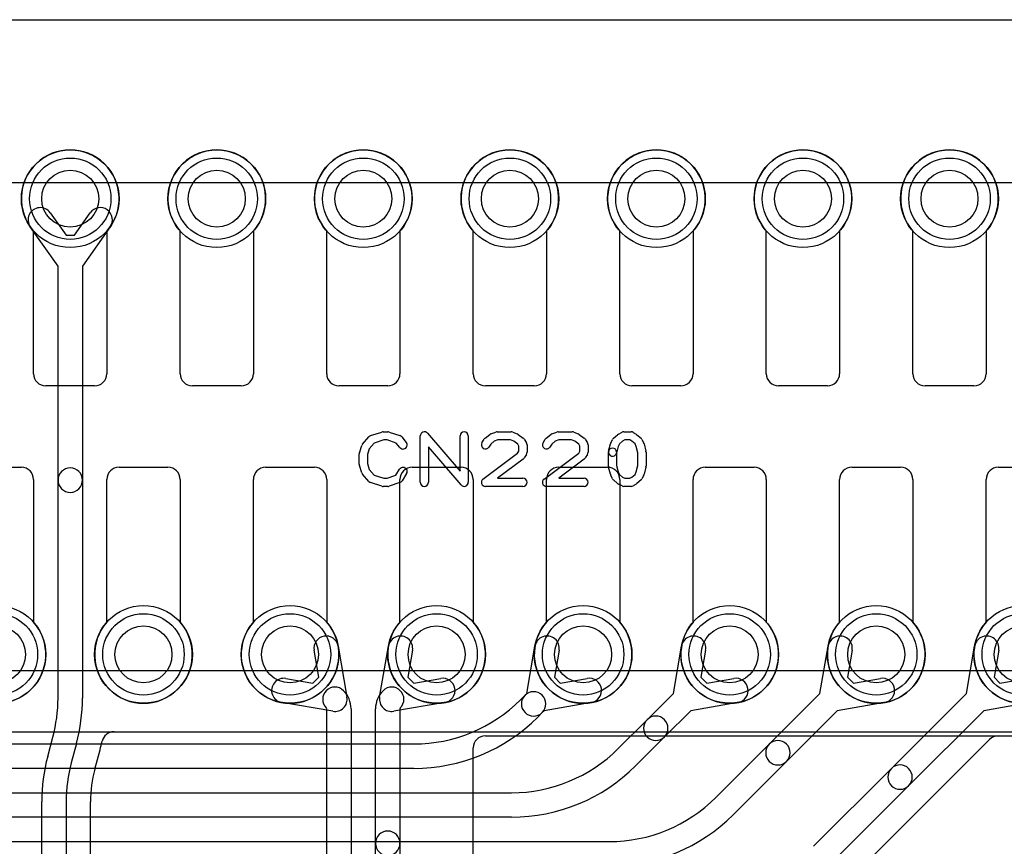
# Model space of a CAD drawing. Extents: x 0 to 20.5, y -6 to 27.
# Tile 9 of 14: x 7 to 13, y 21.9 to 27. Entities that reach past the tile are written whole.
import ezdxf

# ---------------------------------------------------------------- set-up
doc = ezdxf.new("R2010")
doc.units = 0
for name, color, linetype in [('Hole', 1, 'CONTINUOUS'), ('L1', 3, 'CONTINUOUS'), ('L2', 3, 'CONTINUOUS'), ('L3', 3, 'CONTINUOUS'), ('L4', 3, 'CONTINUOUS'), ('Outline', 7, 'CONTINUOUS'), ('PartsArea-A', 111, 'CONTINUOUS'), ('PartsArea-B', 111, 'CONTINUOUS'), ('PartsSilk-A', 221, 'CONTINUOUS'), ('Resist-A', 2, 'CONTINUOUS'), ('Resist-B', 2, 'CONTINUOUS')]:
    doc.layers.add(name, color=color, linetype=linetype)

msp = doc.modelspace()

# ---------------------------------------------------------------- linework, layer by layer
at = {"layer": 'Hole'}
for centre in [(7.3, 25.9), (8.2, 25.9), (9.1, 25.9), (10, 25.9), (10.9, 25.9), (11.8, 25.9), (12.7, 25.9), (6.85, 23.1), (7.75, 23.1), (8.65, 23.1), (9.55, 23.1), (10.45, 23.1), (11.35, 23.1), (12.25, 23.1), (13.15, 23.1)]:
    msp.add_circle(centre, 0.175, dxfattribs=at)
at = {"layer": 'L1'}
for p, q in [((7.075, 24.825), (7.075, 25.70157)), ((7.525, 25.70157), (7.525, 24.825)), ((7.975, 24.825), (7.975, 25.70157)), ((8.425, 25.70157), (8.425, 24.825)), ((8.875, 24.825), (8.875, 25.70157)), ((9.325, 25.70157), (9.325, 24.825)), ((9.775, 24.825), (9.775, 25.70157)), ((10.225, 25.70157), (10.225, 24.825)), ((10.675, 24.825), (10.675, 25.70157)), ((11.125, 25.70157), (11.125, 24.825)), ((11.575, 24.825), (11.575, 25.70157)), ((12.025, 25.70157), (12.025, 24.825)), ((12.475, 24.825), (12.475, 25.70157)), ((12.925, 25.70157), (12.925, 24.825)), ((7.45, 24.75), (7.15, 24.75)), ((8.35, 24.75), (8.05, 24.75)), ((9.25, 24.75), (8.95, 24.75)), ((10.15, 24.75), (9.85, 24.75)), ((11.05, 24.75), (10.75, 24.75)), ((11.95, 24.75), (11.65, 24.75)), ((12.85, 24.75), (12.55, 24.75)), ((6.7, 24.25), (7, 24.25)), ((7.6, 24.25), (7.9, 24.25)), ((8.5, 24.25), (8.8, 24.25)), ((9.4, 24.25), (9.7, 24.25)), ((10.3, 24.25), (10.6, 24.25)), ((11.2, 24.25), (11.5, 24.25)), ((12.1, 24.25), (12.4, 24.25)), ((13, 24.25), (13.3, 24.25)), ((7.075, 24.175), (7.075, 23.29843)), ((7.525, 23.29843), (7.525, 24.175)), ((7.975, 24.175), (7.975, 23.29843)), ((8.425, 23.29843), (8.425, 24.175)), ((8.875, 24.175), (8.875, 23.29843)), ((9.325, 23.29843), (9.325, 24.175)), ((9.775, 24.175), (9.775, 23.29843)), ((10.225, 23.29843), (10.225, 24.175)), ((10.675, 24.175), (10.675, 23.29843)), ((11.125, 23.29843), (11.125, 24.175)), ((11.575, 24.175), (11.575, 23.29843)), ((12.025, 23.29843), (12.025, 24.175)), ((12.475, 24.175), (12.475, 23.29843)), ((12.925, 23.29843), (12.925, 24.175)), ((8.82632, 22.95989), (8.79783, 23.12544)), ((8.94565, 23.15088), (8.99967, 22.83696)), ((9.20033, 22.83696), (9.25435, 23.15088)), ((9.40217, 23.12544), (9.37368, 22.95989)), ((8.62456, 22.95217), (8.79011, 22.92368)), ((8.79011, 22.92368), (8.82632, 22.95989)), ((9.37368, 22.95989), (9.40989, 22.92368)), ((9.40989, 22.92368), (9.57544, 22.95217)), ((8.91304, 22.75033), (8.59912, 22.80435)), ((9.60088, 22.80435), (9.28696, 22.75033)), ((8.875, 21.66391), (8.875, 22.76573)), ((9.025, 22.76571), (9.025, 21.66391)), ((9.175, 21.93978), (9.175, 22.76571)), ((9.325, 22.76573), (9.325, 21.93978)), ((9.85001, 22.6), (14.04999, 22.6)), ((9.77504, 19.725), (9.77504, 22.52503)), ((9.175, 21.13306), (9.175, 21.93978)), ((9.325, 21.93978), (9.325, 21.13306))]:
    msp.add_line(p, q, dxfattribs=at)
for centre in [(7.3, 25.9), (8.2, 25.9), (9.1, 25.9), (10, 25.9), (10.9, 25.9), (11.8, 25.9), (12.7, 25.9), (6.85, 23.1), (7.75, 23.1), (8.65, 23.1), (9.55, 23.1), (10.45, 23.1), (11.35, 23.1), (12.25, 23.1), (13.15, 23.1)]:
    msp.add_circle(centre, 0.3, dxfattribs=at)
for centre, radius, start, end in [((7.3, 25.9), 0.3, -41.409429, -138.590571), ((8.2, 25.9), 0.3, -41.409429, -138.590571), ((9.1, 25.9), 0.3, -41.409429, -138.590571), ((10, 25.9), 0.3, -41.409429, -138.590571), ((10.9, 25.9), 0.3, -41.409429, -138.590571), ((11.8, 25.9), 0.3, -41.409429, -138.590571), ((12.7, 25.9), 0.3, -41.409429, -138.590571), ((7.15, 24.825), 0.075, 180, -90), ((7.45, 24.825), 0.075, -90, 0), ((8.05, 24.825), 0.075, 180, -90), ((8.35, 24.825), 0.075, -90, 0), ((8.95, 24.825), 0.075, 180, -90), ((9.25, 24.825), 0.075, -90, 0), ((9.85, 24.825), 0.075, 180, -90), ((10.15, 24.825), 0.075, -90, 0), ((10.75, 24.825), 0.075, 180, -90), ((11.05, 24.825), 0.075, -90, 0), ((11.65, 24.825), 0.075, 180, -90), ((11.95, 24.825), 0.075, -90, 0), ((12.55, 24.825), 0.075, 180, -90), ((12.85, 24.825), 0.075, -90, 0), ((7, 24.175), 0.075, 0, 90), ((7.6, 24.175), 0.075, 90, 180), ((7.9, 24.175), 0.075, 0, 90), ((8.5, 24.175), 0.075, 90, 180), ((8.8, 24.175), 0.075, 0, 90), ((9.4, 24.175), 0.075, 90, 180), ((9.7, 24.175), 0.075, 0, 90), ((10.3, 24.175), 0.075, 90, 180), ((10.6, 24.175), 0.075, 0, 90), ((11.2, 24.175), 0.075, 90, 180), ((11.5, 24.175), 0.075, 0, 90), ((12.1, 24.175), 0.075, 90, 180), ((12.4, 24.175), 0.075, 0, 90), ((13, 24.175), 0.075, 90, 180), ((6.85, 23.1), 0.3, 138.590571, 41.409429), ((7.75, 23.1), 0.3, 138.590571, 41.409429), ((8.65, 23.1), 0.3, 138.590571, 41.409429), ((9.55, 23.1), 0.3, 138.590571, 41.409429), ((10.45, 23.1), 0.3, 138.590571, 41.409429), ((11.35, 23.1), 0.3, 138.590571, 41.409429), ((12.25, 23.1), 0.3, 138.590571, 41.409429), ((13.15, 23.1), 0.3, 138.590571, 41.409429), ((8.87174, 23.13816), 0.075, 9.765013, -170.236052), ((9.32826, 23.13816), 0.075, -9.765013, 170.236052), ((8.61184, 22.87826), 0.075, 80.234987, -99.763948), ((9.58816, 22.87826), 0.075, -80.234987, 99.763948), ((8.92576, 22.82424), 0.075, 45, -135), ((8.86725, 22.76573), 0.15775, -0.007264, 45), ((9.33275, 22.76573), 0.15775, 135, -179.992736), ((9.27423, 22.82425), 0.075, -45, 135), ((8.92576, 22.82424), 0.075, -99.765013, 9.765013), ((9.27424, 22.82424), 0.075, 170.234987, -80.234987), ((8.86725, 22.76573), 0.00775, 0, 45), ((9.33275, 22.76573), 0.00775, 135, 180), ((9.85001, 22.52503), 0.07497, 90, 180), ((9.25, 21.93978), 0.075, 0, 180), ((9.25, 21.93978), 0.075, 180, 0)]:
    msp.add_arc(centre, radius, start, end, dxfattribs=at)
at = {"layer": 'L2'}
for p, q in [((7.17749, 25.81345), (7.2744, 25.67625)), ((7.3256, 25.67625), (7.42251, 25.81345)), ((7.225, 25.48619), (7.05497, 25.72691)), ((7.54503, 25.72691), (7.375, 25.48619)), ((7.2744, 25.67625), (7.3256, 25.67625)), ((7.225, 24.17083), (7.225, 25.48619)), ((7.375, 25.48619), (7.375, 24.17083)), ((7.225, 22.83165), (7.225, 24.17083)), ((7.375, 24.17083), (7.375, 22.83165)), ((7.56913, 22.62496), (16.64649, 22.62496)), ((7.16162, 22.47335), (7.19349, 22.59226)), ((7.33838, 22.55344), (7.30651, 22.43453)), ((7.45144, 22.3957), (7.4833, 22.51461)), ((7.125, 21.09356), (7.125, 22.19514)), ((7.275, 22.19514), (7.275, 21.09356)), ((7.42504, 21.22501), (7.42504, 22.19514))]:
    msp.add_line(p, q, dxfattribs=at)
msp.add_circle((7.3, 25.9), 0.3, dxfattribs=at)
for centre, radius, start, end in [((7.11623, 25.77018), 0.075, 35.234848, -144.764686), ((7.48377, 25.77018), 0.075, -35.234848, 144.764686), ((7.3, 24.17083), 0.075, 0, 180), ((7.3, 24.17083), 0.075, 180, 0), ((6.3, 22.83165), 0.925, -14.998808, 0), ((6.3, 22.83165), 1.075, -14.998812, 0), ((7.56913, 22.54999), 0.07497, 90, 167.489429), ((6.3, 22.83165), 1.22504, -14.998903, -12.513081), ((8.2, 22.19514), 1.075, 165.001188, 180), ((8.2, 22.19514), 0.925, 165.001116, 180), ((8.2, 22.19514), 0.77496, 165.001146, 180)]:
    msp.add_arc(centre, radius, start, end, dxfattribs=at)
at = {"layer": 'L3'}
msp.add_line((1.17497, 22.62496), (18.82503, 22.62496), dxfattribs=at)
at = {"layer": 'L4'}
for p, q in [((7.075, 24.825), (7.075, 25.70157)), ((7.525, 25.70157), (7.525, 24.825)), ((7.975, 24.825), (7.975, 25.70157)), ((8.425, 25.70157), (8.425, 24.825)), ((8.875, 24.825), (8.875, 25.70157)), ((9.325, 25.70157), (9.325, 24.825)), ((9.775, 24.825), (9.775, 25.70157)), ((10.225, 25.70157), (10.225, 24.825)), ((10.675, 24.825), (10.675, 25.70157)), ((11.125, 25.70157), (11.125, 24.825)), ((11.575, 24.825), (11.575, 25.70157)), ((12.025, 25.70157), (12.025, 24.825)), ((12.475, 24.825), (12.475, 25.70157)), ((12.925, 25.70157), (12.925, 24.825)), ((7.45, 24.75), (7.15, 24.75)), ((8.35, 24.75), (8.05, 24.75)), ((9.25, 24.75), (8.95, 24.75)), ((10.15, 24.75), (9.85, 24.75)), ((11.05, 24.75), (10.75, 24.75)), ((11.95, 24.75), (11.65, 24.75)), ((12.85, 24.75), (12.55, 24.75)), ((6.7, 24.25), (7, 24.25)), ((7.6, 24.25), (7.9, 24.25)), ((8.5, 24.25), (8.8, 24.25)), ((9.4, 24.25), (9.7, 24.25)), ((10.3, 24.25), (10.6, 24.25)), ((11.2, 24.25), (11.5, 24.25)), ((12.1, 24.25), (12.4, 24.25)), ((13, 24.25), (13.3, 24.25)), ((7.075, 24.175), (7.075, 23.29843)), ((7.525, 23.29843), (7.525, 24.175)), ((7.975, 24.175), (7.975, 23.29843)), ((8.425, 23.29843), (8.425, 24.175)), ((8.875, 24.175), (8.875, 23.29843)), ((9.325, 23.29843), (9.325, 24.175)), ((9.775, 24.175), (9.775, 23.29843)), ((10.225, 23.29843), (10.225, 24.175)), ((10.675, 24.175), (10.675, 23.29843)), ((11.125, 23.29843), (11.125, 24.175)), ((11.575, 24.175), (11.575, 23.29843)), ((12.025, 23.29843), (12.025, 24.175)), ((12.475, 24.175), (12.475, 23.29843)), ((12.925, 23.29843), (12.925, 24.175)), ((10.10437, 22.86043), (10.15435, 23.15088)), ((10.30217, 23.12544), (10.27368, 22.95989)), ((11.00437, 22.86043), (11.05435, 23.15088)), ((11.20217, 23.12544), (11.17368, 22.95989)), ((11.90437, 22.86043), (11.95435, 23.15088)), ((12.10217, 23.12544), (12.07368, 22.95989)), ((12.80437, 22.86043), (12.85435, 23.15088)), ((13.00217, 23.12544), (12.97368, 22.95989)), ((10.27368, 22.95989), (10.30989, 22.92368)), ((10.30989, 22.92368), (10.47544, 22.95217)), ((11.17368, 22.95989), (11.20989, 22.92368)), ((11.20989, 22.92368), (11.37544, 22.95217)), ((12.07368, 22.95989), (12.10989, 22.92368)), ((12.10989, 22.92368), (12.27544, 22.95217)), ((12.97368, 22.95989), (13.00989, 22.92368)), ((13.00989, 22.92368), (13.17544, 22.95217)), ((10.09303, 22.84909), (10.10437, 22.86043)), ((10.84303, 22.69909), (11.00437, 22.86043)), ((11.59303, 22.54909), (11.90437, 22.86043)), ((12.34303, 22.39909), (12.80437, 22.86043)), ((10.06486, 22.82092), (10.09303, 22.84909)), ((10.50088, 22.80435), (10.21043, 22.75437)), ((11.40088, 22.80435), (11.11043, 22.75437)), ((12.30088, 22.80435), (12.01043, 22.75437)), ((13.20088, 22.80435), (12.91043, 22.75437)), ((10.19909, 22.74303), (10.17092, 22.71485)), ((10.21043, 22.75437), (10.19909, 22.74303)), ((11.11043, 22.75437), (10.94909, 22.59303)), ((12.01043, 22.75437), (11.69909, 22.44303)), ((12.91043, 22.75437), (12.44909, 22.29303)), ((10.66486, 22.52092), (10.84303, 22.69909)), ((10.94909, 22.59303), (10.77092, 22.41485)), ((12.07701, 21.70877), (12.94628, 22.57803)), ((12.99931, 22.6), (15.69471, 22.6)), ((6.77702, 22.55), (9.41079, 22.55)), ((11.26485, 22.22093), (11.59303, 22.54909)), ((11.69909, 22.44303), (11.37092, 22.11486)), ((9.41079, 22.4), (6.77702, 22.4)), ((11.86485, 21.92093), (12.34303, 22.39909)), ((12.44909, 22.29303), (11.97092, 21.81486)), ((6.77709, 22.25), (10.01079, 22.25)), ((10.01079, 22.1), (6.77709, 22.1)), ((6.77719, 21.95), (10.61079, 21.95))]:
    msp.add_line(p, q, dxfattribs=at)
for centre in [(7.3, 25.9), (8.2, 25.9), (9.1, 25.9), (10, 25.9), (10.9, 25.9), (11.8, 25.9), (12.7, 25.9), (6.85, 23.1), (7.75, 23.1), (8.65, 23.1), (9.55, 23.1), (10.45, 23.1), (11.35, 23.1), (12.25, 23.1), (13.15, 23.1)]:
    msp.add_circle(centre, 0.3, dxfattribs=at)
for centre, radius, start, end in [((7.3, 25.9), 0.3, -41.409429, -138.590571), ((8.2, 25.9), 0.3, -41.409429, -138.590571), ((9.1, 25.9), 0.3, -41.409429, -138.590571), ((10, 25.9), 0.3, -41.409429, -138.590571), ((10.9, 25.9), 0.3, -41.409429, -138.590571), ((11.8, 25.9), 0.3, -41.409429, -138.590571), ((12.7, 25.9), 0.3, -41.409429, -138.590571), ((7.15, 24.825), 0.075, 180, -90), ((7.45, 24.825), 0.075, -90, 0), ((8.05, 24.825), 0.075, 180, -90), ((8.35, 24.825), 0.075, -90, 0), ((8.95, 24.825), 0.075, 180, -90), ((9.25, 24.825), 0.075, -90, 0), ((9.85, 24.825), 0.075, 180, -90), ((10.15, 24.825), 0.075, -90, 0), ((10.75, 24.825), 0.075, 180, -90), ((11.05, 24.825), 0.075, -90, 0), ((11.65, 24.825), 0.075, 180, -90), ((11.95, 24.825), 0.075, -90, 0), ((12.55, 24.825), 0.075, 180, -90), ((12.85, 24.825), 0.075, -90, 0), ((7, 24.175), 0.075, 0, 90), ((7.6, 24.175), 0.075, 90, 180), ((7.9, 24.175), 0.075, 0, 90), ((8.5, 24.175), 0.075, 90, 180), ((8.8, 24.175), 0.075, 0, 90), ((9.4, 24.175), 0.075, 90, 180), ((9.7, 24.175), 0.075, 0, 90), ((10.3, 24.175), 0.075, 90, 180), ((10.6, 24.175), 0.075, 0, 90), ((11.2, 24.175), 0.075, 90, 180), ((11.5, 24.175), 0.075, 0, 90), ((12.1, 24.175), 0.075, 90, 180), ((12.4, 24.175), 0.075, 0, 90), ((13, 24.175), 0.075, 90, 180), ((6.85, 23.1), 0.3, 138.590571, 41.409429), ((7.75, 23.1), 0.3, 138.590571, 41.409429), ((8.65, 23.1), 0.3, 138.590571, 41.409429), ((9.55, 23.1), 0.3, 138.590571, 41.409429), ((10.45, 23.1), 0.3, 138.590571, 41.409429), ((11.35, 23.1), 0.3, 138.590571, 41.409429), ((12.25, 23.1), 0.3, 138.590571, 41.409429), ((13.15, 23.1), 0.3, 138.590571, 41.409429), ((10.22826, 23.13816), 0.075, -9.765013, 170.236052), ((11.12826, 23.13816), 0.075, -9.765013, 170.236052), ((12.02826, 23.13816), 0.075, -9.765013, 170.236052), ((12.92826, 23.13816), 0.075, -9.765013, 170.236052), ((10.48816, 22.87826), 0.075, -80.234987, 99.763948), ((11.38816, 22.87826), 0.075, -80.234987, 99.763948), ((12.28816, 22.87826), 0.075, -80.234987, 99.763948), ((10.14606, 22.79606), 0.075, -45, 135), ((9.41079, 23.475), 0.925, -90, -45.000438), ((10.14606, 22.79606), 0.075, 135, -45), ((9.41079, 23.475), 1.075, -90, -45.000754), ((10.89606, 22.64606), 0.075, 135, -45), ((10.89606, 22.64606), 0.075, -45, 135), ((11.64606, 22.49606), 0.075, -45, 135), ((12.99931, 22.525), 0.075, 90, 135), ((10.01079, 23.175), 0.925, -90, -45.000438), ((11.64606, 22.49606), 0.075, 135, -45), ((10.01079, 23.175), 1.075, -90, -45.000754), ((12.39606, 22.34606), 0.075, 135, -45), ((12.39606, 22.34606), 0.075, -45, 135), ((10.61078, 22.875), 0.925, -89.999381, -45), ((10.61078, 22.875), 1.075, -89.999467, -45)]:
    msp.add_arc(centre, radius, start, end, dxfattribs=at)
at = {"layer": 'Outline'}
msp.add_line((5.7, 27), (14.3, 27), dxfattribs=at)
at = {"layer": 'PartsArea-A'}
msp.add_line((1, 27), (19, 27), dxfattribs=at)
at = {"layer": 'PartsArea-B'}
msp.add_line((1, 27), (19, 27), dxfattribs=at)
at = {"layer": 'PartsSilk-A'}
for p, q in [((9.09508, 24.39239), (9.13397, 24.43683)), ((9.14516, 24.44418), (9.2146, 24.4664)), ((9.22222, 24.46759), (9.25, 24.46759)), ((9.2579, 24.46631), (9.32457, 24.44409)), ((9.33588, 24.43637), (9.36365, 24.40304)), ((9.45, 24.15741), (9.45, 24.44259)), ((9.49398, 24.45886), (9.69444, 24.22499)), ((9.69444, 24.22499), (9.69444, 24.44259)), ((9.74444, 24.44259), (9.74444, 24.15741)), ((9.84827, 24.42878), (9.87605, 24.451)), ((9.88313, 24.45497), (9.91368, 24.46608)), ((9.92222, 24.46759), (10.00833, 24.46759)), ((10.01761, 24.4658), (10.04539, 24.45469)), ((10.05081, 24.4517), (10.08137, 24.42948)), ((10.22327, 24.42878), (10.25105, 24.451)), ((10.25813, 24.45497), (10.28868, 24.46608)), ((10.29722, 24.46759), (10.38333, 24.46759)), ((10.39261, 24.4658), (10.42039, 24.45469)), ((10.42581, 24.4517), (10.45637, 24.42948)), ((10.63617, 24.42795), (10.66117, 24.45017)), ((10.6666, 24.45384), (10.68882, 24.46495)), ((10.7, 24.46759), (10.74444, 24.46759)), ((10.75684, 24.4643), (10.77629, 24.45319)), ((10.7805, 24.45017), (10.8055, 24.42795)), ((9.07614, 24.33894), (9.09003, 24.38339)), ((9.16702, 24.39868), (9.13618, 24.36344)), ((9.22612, 24.41759), (9.16702, 24.39868)), ((9.24594, 24.41759), (9.22612, 24.41759)), ((9.30202, 24.3989), (9.24594, 24.41759)), ((9.32523, 24.37104), (9.30202, 24.3989)), ((9.70046, 24.14114), (9.5, 24.37501)), ((9.5, 24.37501), (9.5, 24.15741)), ((9.8288, 24.40029), (9.84269, 24.42251)), ((9.88283, 24.3924), (9.8712, 24.37379)), ((9.90408, 24.40939), (9.88283, 24.3924)), ((9.92662, 24.41759), (9.90408, 24.40939)), ((10.00352, 24.41759), (9.92662, 24.41759)), ((10.02393, 24.40943), (10.00352, 24.41759)), ((10.04804, 24.39189), (10.02393, 24.40943)), ((10.05556, 24.37987), (10.04804, 24.39189)), ((10.05556, 24.34976), (10.05556, 24.37987)), ((10.08787, 24.42251), (10.10176, 24.40029)), ((10.10556, 24.38704), (10.10556, 24.34259)), ((10.2038, 24.40029), (10.21769, 24.42251)), ((10.25783, 24.3924), (10.2462, 24.37379)), ((10.27908, 24.40939), (10.25783, 24.3924)), ((10.30162, 24.41759), (10.27908, 24.40939)), ((10.37852, 24.41759), (10.30162, 24.41759)), ((10.39893, 24.40943), (10.37852, 24.41759)), ((10.42304, 24.39189), (10.39893, 24.40943)), ((10.43056, 24.37987), (10.42304, 24.39189)), ((10.43056, 24.34976), (10.43056, 24.37987)), ((10.46287, 24.42251), (10.47676, 24.40029)), ((10.48056, 24.38704), (10.48056, 24.34259)), ((10.60631, 24.34865), (10.61742, 24.3931)), ((10.61931, 24.39822), (10.63042, 24.42044)), ((10.66526, 24.37831), (10.65481, 24.33653)), ((10.67299, 24.39377), (10.66526, 24.37831)), ((10.69192, 24.4106), (10.67299, 24.39377)), ((10.7059, 24.41759), (10.69192, 24.4106)), ((10.7378, 24.41759), (10.7059, 24.41759)), ((10.74923, 24.41106), (10.7378, 24.41759)), ((10.76868, 24.39377), (10.74923, 24.41106)), ((10.77641, 24.37831), (10.76868, 24.39377)), ((10.78611, 24.33951), (10.77641, 24.37831)), ((10.81125, 24.42044), (10.82236, 24.39822)), ((10.82425, 24.3931), (10.83536, 24.34865)), ((9.075, 24.26852), (9.075, 24.33148)), ((9.13618, 24.36344), (9.125, 24.32766)), ((9.125, 24.32766), (9.125, 24.27234)), ((9.83497, 24.17739), (10.04793, 24.33756)), ((10.04793, 24.33756), (10.05556, 24.34976)), ((10.10176, 24.32934), (10.08787, 24.30712)), ((10.20997, 24.17739), (10.42293, 24.33756)), ((10.42293, 24.33756), (10.43056, 24.34976)), ((10.47676, 24.32934), (10.46287, 24.30712)), ((10.60556, 24.25741), (10.60556, 24.34259)), ((10.65556, 24.34259), (10.65556, 24.26049)), ((10.78611, 24.26049), (10.78611, 24.33951)), ((10.83611, 24.34259), (10.83611, 24.25741)), ((9.09003, 24.21661), (9.07614, 24.26106)), ((9.125, 24.27234), (9.13618, 24.23656)), ((10.0817, 24.30039), (9.92483, 24.18241)), ((10.4567, 24.30039), (10.29983, 24.18241)), ((10.61742, 24.2069), (10.60631, 24.25135)), ((10.65556, 24.26049), (10.66526, 24.22169)), ((10.77641, 24.22169), (10.78611, 24.26049)), ((10.83536, 24.25135), (10.82425, 24.2069)), ((9.13397, 24.16317), (9.09508, 24.20761)), ((9.13618, 24.23656), (9.16702, 24.20132)), ((9.16702, 24.20132), (9.22612, 24.18241)), ((9.24594, 24.18241), (9.30023, 24.2005)), ((9.30023, 24.2005), (9.32324, 24.23732)), ((9.36564, 24.21082), (9.33787, 24.16638)), ((10.63042, 24.17956), (10.61931, 24.20178)), ((10.66526, 24.22169), (10.67299, 24.20623)), ((10.67299, 24.20623), (10.69192, 24.1894)), ((10.69192, 24.1894), (10.7059, 24.18241)), ((10.7378, 24.18241), (10.74923, 24.18894)), ((10.74923, 24.18894), (10.76868, 24.20623)), ((10.76868, 24.20623), (10.77641, 24.22169)), ((10.82236, 24.20178), (10.81125, 24.17956)), ((9.2146, 24.1336), (9.14516, 24.15582)), ((9.25, 24.13241), (9.22222, 24.13241)), ((9.22612, 24.18241), (9.24594, 24.18241)), ((9.32457, 24.15591), (9.2579, 24.13369)), ((10.08056, 24.13241), (9.85, 24.13241)), ((9.92483, 24.18241), (10.08056, 24.18241)), ((10.45556, 24.13241), (10.225, 24.13241)), ((10.29983, 24.18241), (10.45556, 24.18241)), ((10.66117, 24.14983), (10.63617, 24.17205)), ((10.68882, 24.13505), (10.6666, 24.14616)), ((10.74444, 24.13241), (10.7, 24.13241)), ((10.7059, 24.18241), (10.7378, 24.18241)), ((10.77629, 24.14681), (10.75684, 24.1357)), ((10.8055, 24.17205), (10.7805, 24.14983))]:
    msp.add_line(p, q, dxfattribs=at)
for centre, start, end in [((9.15278, 24.42037), 107.746418, 138.811918), ((9.22222, 24.44259), 90, 107.746418), ((9.25, 24.44259), 71.579545, 90), ((9.31667, 24.42037), 39.790899, 71.579545), ((9.475, 24.44259), 40.603781, 180), ((9.71944, 24.44259), 0, 180), ((9.89167, 24.43148), 109.97919, 128.654777), ((9.92222, 24.44259), 90, 109.984612), ((10.00833, 24.44259), 68.207103, 90), ((10.03611, 24.43148), 53.982737, 68.202147), ((10.06667, 24.40926), 32.005383, 53.979316), ((10.26667, 24.43148), 109.97919, 128.654777), ((10.29722, 24.44259), 90, 109.984612), ((10.38333, 24.44259), 68.207103, 90), ((10.41111, 24.43148), 53.982737, 68.202147), ((10.44167, 24.40926), 32.005383, 53.979316), ((10.67778, 24.43148), 116.565051, 131.62783), ((10.7, 24.44259), 90, 116.565051), ((10.74444, 24.44259), 60.266489, 90), ((10.76389, 24.43148), 48.372169, 60.266489), ((9.11389, 24.37593), 138.811918, 162.637772), ((9.34444, 24.38704), -140.209101, 39.800498), ((9.85, 24.38704), 147.994617, -32.010019), ((9.86389, 24.40926), 128.666967, 147.989981), ((10.08056, 24.38704), 0, 32.010019), ((10.225, 24.38704), 147.994617, -32.010019), ((10.23889, 24.40926), 128.666967, 147.989981), ((10.45556, 24.38704), 0, 32.010019), ((10.64167, 24.38704), 153.434949, 165.969316), ((10.65278, 24.40926), 131.627831, 153.434949), ((10.78889, 24.40926), 26.565051, 48.37217), ((10.8, 24.38704), 14.030684, 26.565051), ((9.1, 24.33148), 162.637772, 180), ((10.08056, 24.34259), -32.005383, 0), ((10.45556, 24.34259), -32.005383, 0), ((10.63056, 24.34259), 0, 180), ((10.63056, 24.34259), 165.969316, -14.03321), ((10.81111, 24.34259), 0, 14.030684), ((9.1, 24.26852), 180, -162.637772), ((9.34444, 24.22407), -32.005383, 147.999253), ((10.06667, 24.32037), -53.047603, -32.010019), ((10.44167, 24.32037), -53.047603, -32.010019), ((10.63056, 24.25741), 180, -165.969316), ((10.81111, 24.25741), -14.030684, 0), ((9.11389, 24.22407), -162.637772, -138.811918), ((10.64167, 24.21296), -165.969316, -153.434949), ((10.8, 24.21296), -26.565051, -14.030684), ((9.15278, 24.17963), -138.811918, -107.746418), ((9.22222, 24.15741), -107.746418, -90), ((9.25, 24.15741), -90, -71.579545), ((9.31667, 24.17963), -71.579545, -32.005383), ((9.475, 24.15741), 180, 0), ((9.71944, 24.15741), -139.396219, 0), ((9.85, 24.15741), 126.952397, -90), ((10.08056, 24.15741), -90, 90), ((10.225, 24.15741), 126.952397, -90), ((10.45556, 24.15741), -90, 90), ((10.65278, 24.19074), -153.434949, -131.62783), ((10.67778, 24.16852), -131.627831, -116.565051), ((10.7, 24.15741), -116.565051, -90), ((10.74444, 24.15741), -90, -60.266489), ((10.76389, 24.16852), -60.266489, -48.37217), ((10.78889, 24.19074), -48.372169, -26.565051)]:
    msp.add_arc(centre, 0.025, start, end, dxfattribs=at)
at = {"layer": 'Resist-A'}
for p, q in [((3.075, 26), (16.925, 26)), ((16.925, 23), (3.075, 23))]:
    msp.add_line(p, q, dxfattribs=at)
for centre in [(7.3, 25.9), (8.2, 25.9), (9.1, 25.9), (10, 25.9), (10.9, 25.9), (11.8, 25.9), (12.7, 25.9), (6.85, 23.1), (7.75, 23.1), (8.65, 23.1), (9.55, 23.1), (10.45, 23.1), (11.35, 23.1), (12.25, 23.1), (13.15, 23.1)]:
    msp.add_circle(centre, 0.25, dxfattribs=at)
at = {"layer": 'Resist-B'}
for p, q in [((3.075, 26), (16.925, 26)), ((16.925, 23), (3.075, 23))]:
    msp.add_line(p, q, dxfattribs=at)
for centre in [(7.3, 25.9), (8.2, 25.9), (9.1, 25.9), (10, 25.9), (10.9, 25.9), (11.8, 25.9), (12.7, 25.9), (6.85, 23.1), (7.75, 23.1), (8.65, 23.1), (9.55, 23.1), (10.45, 23.1), (11.35, 23.1), (12.25, 23.1), (13.15, 23.1)]:
    msp.add_circle(centre, 0.25, dxfattribs=at)

doc.saveas('drawing.dxf')
